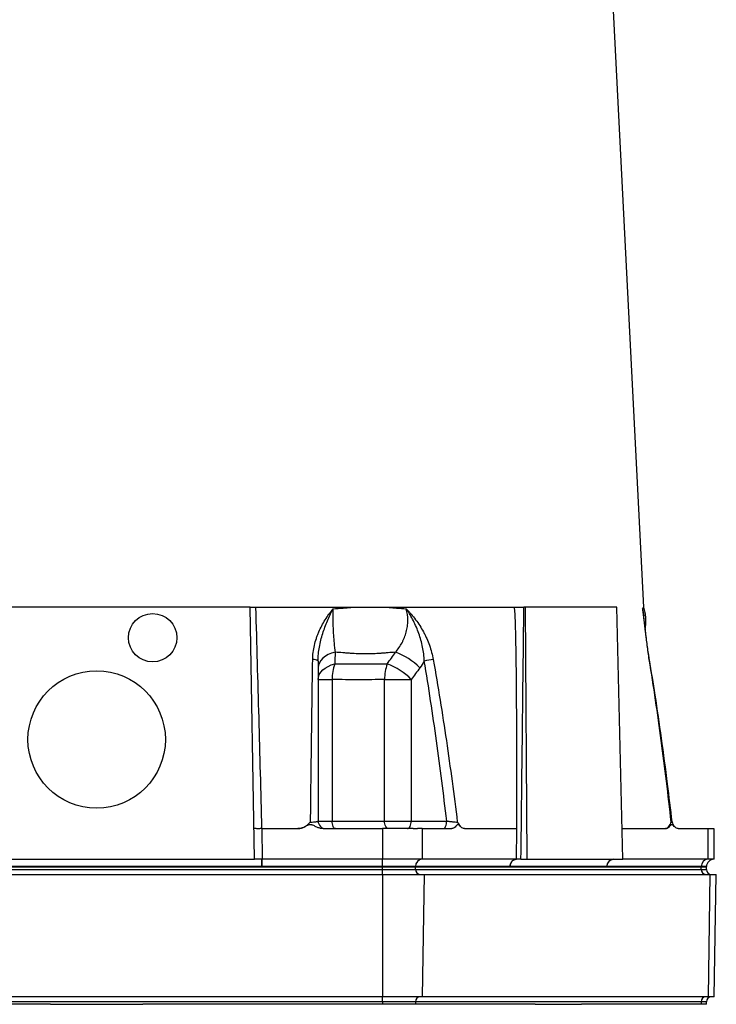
# Model space of a CAD drawing. Header units: millimetres. Extents: x 1899 to 3087, y 857 to 4238.
# Tile 6 of 10: x 2467 to 3014, y 1774 to 2548. Entities that reach past the tile are written whole.
import ezdxf

# ---------------------------------------------------------------- set-up
doc = ezdxf.new("R2010")
doc.units = ezdxf.units.MM
doc.header["$LTSCALE"] = 2

msp = doc.modelspace()

# ---------------------------------------------------------------- linework, layer by layer
at = {"color": 7, "linetype": 'Continuous', "lineweight": 25}
for p, q in [((2957.34, 2086.17), (2904.34, 3130.94)), ((2647.95, 2086.17), (2406.7, 2086.17)), ((2651.41, 1888.17), (2647.95, 2086.17)), ((2651.74, 2086.17), (2855.82, 2086.17)), ((2864.44, 2086.17), (2863.06, 2086.17)), ((2865.71, 1888.17), (2864.44, 2086.17)), ((2936.07, 2086.17), (2864.44, 2086.17)), ((2940.79, 1888.17), (2936.07, 2086.17)), ((2956.86, 2081.83), (2956.91, 2081.48)), ((2701.36, 2029.39), (2712.38, 2029.39)), ((2712.38, 2029.39), (2712.38, 1918.17)), ((2753.58, 1918.17), (2753.58, 2029.39)), ((2753.58, 2029.39), (2774.57, 2029.39)), ((2774.57, 2029.39), (2774.57, 1918.17)), ((2656.99, 1912.17), (2657.41, 1888.17)), ((2656.99, 1912.17), (2685.47, 1912.17)), ((2701.36, 1918.17), (2712.38, 1918.17)), ((2705.25, 1912.17), (2751.91, 1912.17)), ((2712.38, 1918.17), (2753.58, 1918.17)), ((2751.91, 1912.17), (2751.91, 1888.17)), ((2753.58, 1918.17), (2774.57, 1918.17)), ((2774.57, 1918.17), (2802.42, 1918.17)), ((2783.09, 1912.17), (2783.09, 1888.17)), ((2783.09, 1912.17), (2806.42, 1912.17)), ((2816.31, 1912.17), (2857.5, 1912.17)), ((2940.22, 1912.17), (2974.46, 1912.17)), ((2984.35, 1912.17), (3007.68, 1912.17)), ((3007.68, 1912.17), (3007.68, 1888.17)), ((3012.5, 1888.17), (3012.5, 1912.19)), ((2403.24, 1888.17), (2651.41, 1888.17)), ((2657.2, 1888.17), (2651.41, 1888.17)), ((2657.41, 1888.17), (2657.2, 1888.17)), ((2657.2, 1882.38), (2657.2, 1888.17)), ((2751.91, 1888.17), (2657.41, 1888.17)), ((2657.41, 1882.38), (2657.41, 1888.17)), ((2783.09, 1888.17), (2751.91, 1888.17)), ((2751.91, 1882.38), (2751.91, 1888.17)), ((2857.32, 1888.17), (2783.09, 1888.17)), ((2860.78, 1888.17), (2865.71, 1888.17)), ((2865.71, 1888.17), (2940.79, 1888.17)), ((3007.68, 1888.17), (2940.79, 1888.17)), ((3012.5, 1888.17), (3007.68, 1888.17)), ((2302.73, 1882.17), (2751.91, 1882.17)), ((2302.73, 1880.17), (2751.91, 1880.17)), ((2657.2, 1882.38), (2397.45, 1882.38)), ((2657.41, 1882.38), (2657.2, 1882.38)), ((2751.91, 1882.38), (2657.41, 1882.38)), ((2777.9, 1882.38), (2751.91, 1882.38)), ((2751.91, 1882.38), (2751.91, 1882.17)), ((2751.91, 1882.17), (2777.89, 1882.17)), ((2751.91, 1880.17), (2751.91, 1882.17)), ((2751.91, 1876.17), (2751.91, 1880.17)), ((2751.91, 1880.17), (2777.89, 1880.17)), ((2777.9, 1882.38), (2777.89, 1882.17)), ((2777.89, 1880.17), (2777.89, 1882.17)), ((2777.89, 1882.17), (3002.48, 1882.17)), ((2777.89, 1880.17), (3002.48, 1880.17)), ((2852.13, 1882.38), (2777.9, 1882.38)), ((2928.26, 1882.38), (2852.13, 1882.38)), ((3002.49, 1882.38), (2928.26, 1882.38)), ((3002.49, 1882.38), (3002.48, 1882.17)), ((3002.48, 1880.17), (3002.48, 1882.17)), ((3002.48, 1882.17), (3006.5, 1882.17)), ((3006.5, 1882.17), (3006.51, 1882.38)), ((3006.5, 1880.17), (3006.5, 1882.17)), ((2302.73, 1876.17), (2751.91, 1876.17)), ((2751.91, 1876.17), (2751.91, 1780.17)), ((2751.91, 1876.17), (2784.63, 1876.17)), ((2784.63, 1876.17), (2783.18, 1780.17)), ((2784.63, 1876.17), (3009.22, 1876.17)), ((3009.22, 1876.17), (3007.77, 1780.17)), ((3009.22, 1876.17), (3014.28, 1876.17)), ((3012.61, 1780.17), (3014.28, 1876.17)), ((2751.91, 1780.17), (2302.73, 1780.17)), ((2783.18, 1780.17), (2751.91, 1780.17)), ((2751.91, 1776.17), (2751.91, 1780.17)), ((3007.77, 1780.17), (2783.18, 1780.17)), ((3012.61, 1780.17), (3007.77, 1780.17)), ((2751.91, 1776.17), (2302.73, 1776.17)), ((2490.94, 1774.17), (2322.91, 1774.17)), ((2490.94, 1774.17), (2563.7, 1774.17)), ((2731.74, 1774.17), (2563.7, 1774.17)), ((2734.87, 1774.17), (2731.74, 1774.17)), ((2742.17, 1774.17), (2734.87, 1774.17)), ((2746.04, 1774.17), (2742.17, 1774.17)), ((2751.91, 1774.17), (2746.04, 1774.17)), ((2777.89, 1776.17), (2751.91, 1776.17)), ((2751.91, 1776.17), (2751.91, 1774.17)), ((2777.89, 1774.17), (2751.91, 1774.17)), ((2777.89, 1776.17), (2777.89, 1774.17)), ((3002.48, 1776.17), (2777.89, 1776.17)), ((2780.83, 1774.17), (2777.89, 1774.17)), ((2784.49, 1774.17), (2780.83, 1774.17)), ((2787.98, 1774.17), (2784.49, 1774.17)), ((2872, 1774.17), (2787.98, 1774.17)), ((2872, 1774.17), (2908.38, 1774.17)), ((2992.39, 1774.17), (2908.38, 1774.17)), ((2995.53, 1774.17), (2992.39, 1774.17)), ((2999.34, 1774.17), (2995.53, 1774.17)), ((2999.55, 1774.17), (2999.34, 1774.17)), ((3002.48, 1774.17), (2999.55, 1774.17)), ((3002.48, 1776.17), (3002.48, 1774.17)), ((3006.5, 1774.17), (3002.48, 1774.17)), ((3006.5, 1774.17), (3006.5, 1776.17))]:
    msp.add_line(p, q, dxfattribs=at)
at = {"color": 8, "linetype": 'Continuous', "lineweight": 25}
for p, q in [((3002.48, 1880.17), (3006.5, 1880.17)), ((3006.51, 1882.38), (3002.49, 1882.38)), ((3006.5, 1776.17), (3002.48, 1776.17))]:
    msp.add_line(p, q, dxfattribs=at)
at = {"color": 7, "linetype": 'Continuous', "lineweight": 25, "flags": 128}
for points in [[(2714.8, 2050.77), (2711.97, 2049.97), (2709.36, 2048.9), (2707.04, 2047.58), (2705.06, 2046.05), (2703.47, 2044.33), (2702.31, 2042.48), (2701.6, 2040.54), (2701.36, 2038.55)], [(2701.36, 2029.39), (2701.59, 2031.36), (2702.28, 2033.28), (2703.4, 2035.12), (2704.95, 2036.82), (2706.87, 2038.35), (2709.12, 2039.68), (2711.66, 2040.77), (2714.42, 2041.59)], [(2715.07, 1912.17), (2714.54, 1912.29), (2714.04, 1912.63), (2713.57, 1913.18), (2713.16, 1913.93), (2712.83, 1914.84), (2712.58, 1915.88), (2712.43, 1917), (2712.38, 1918.17)], [(2756.88, 1912.17), (2756.24, 1912.29), (2755.62, 1912.63), (2755.05, 1913.18), (2754.55, 1913.93), (2754.14, 1914.84), (2753.83, 1915.88), (2753.65, 1917), (2753.58, 1918.17)], [(2771.57, 1912.17), (2772.15, 1912.29), (2772.72, 1912.63), (2773.23, 1913.18), (2773.69, 1913.93), (2774.06, 1914.84), (2774.34, 1915.88), (2774.51, 1917), (2774.57, 1918.17)], [(2799.42, 1912.17), (2800.01, 1912.29), (2800.57, 1912.63), (2801.09, 1913.18), (2801.55, 1913.93), (2801.92, 1914.84), (2802.2, 1915.88), (2802.37, 1917), (2802.42, 1918.17)], [(2857.32, 1888.17), (2857.32, 1889.09), (2857.35, 1892.75), (2857.46, 1907.38), (2857.5, 1912.17)]]:
    msp.add_lwpolyline(points, dxfattribs=at)
at = {"color": 8, "linetype": 'Continuous', "lineweight": 25, "flags": 128}
msp.add_lwpolyline([(2961.61, 2044.95), (2961.76, 2044.88), (2961.77, 2044.85)], dxfattribs=at)
at = {"color": 7, "linetype": 'Continuous', "lineweight": 25}
for centre, radius in [((2571.32, 2062.17), 19), ((2527.32, 1982.17), 54)]:
    msp.add_circle(centre, radius, dxfattribs=at)
for centre, radius, start, end in [((2744.08, 2001.24), 52.72, 45.05193, 69.98207), ((2697.87, 2039.07), 5.93, 53.96397, 97.56415), ((2796.7, 1990.15), 55.01, 95.06908, 102.47329), ((2750.75, 2029.22), 38.38, 161.2004, 179.75441), ((2785.17, 2030.2), 31.6, 158.87414, 181.47733), ((2737.08, 1992.11), 52.87, 44.83964, 69.38233), ((2707.36, 1918.17), 6, 180, 270), ((2817.51, 1918.17), 6, 220.27204, 225.32505), ((2985.54, 1918.17), 6, 186.55376, 225.40745), ((2985.54, 1918.17), 6, 186.55376, 225.65092), ((2783.51, 1882.58), 5.61, 94.25832, 182.00519), ((2857.73, 1882.58), 5.61, 94.22012, 182.00865), ((2933.87, 1882.58), 5.61, 94.22012, 182.00865), ((3008.1, 1882.58), 5.61, 94.25832, 182.00519), ((3012.51, 1882.17), 6, 90.03492, 178), ((2781.65, 1879.92), 3.76, 176.18874, 265.59805), ((3006.24, 1879.92), 3.76, 176.18874, 265.59805), ((3010.5, 1880.17), 4, 180, 270), ((2781.65, 1776.42), 3.76, 94.40195, 183.81126), ((3006.24, 1776.42), 3.76, 94.40195, 183.81126), ((3010.5, 1776.17), 4, 90, 180)]:
    msp.add_arc(centre, radius, start, end, dxfattribs=at)
msp.add_ellipse((2530.32, 6533.45), major_axis=(218.05, 24978.42), ratio=0.015115, start_param=4.52546, end_param=4.533522, dxfattribs=at)
for points, knots in [([(2647.95, 2086.17), (2647.95, 2086.17), (2648.02, 2086.17), (2648.23, 2086.17), (2648.32, 2086.17), (2648.52, 2086.17), (2648.64, 2086.17), (2649.04, 2086.17), (2649.37, 2086.17), (2650.12, 2086.17), (2650.55, 2086.17), (2651.01, 2086.17)], [0, 0, 0, 0, 0.25, 0.25, 0.375, 0.375, 0.5, 0.5, 0.75, 0.75, 1, 1, 1, 1]), ([(2651.01, 2086.17), (2651.13, 2086.17), (2651.37, 2086.17), (2651.62, 2086.17), (2651.74, 2086.17)], [0, 0, 0, 0, 0.500699, 1, 1, 1, 1]), ([(2652.21, 2086.17), (2653.02, 2057.2), (2653.84, 2028.21), (2655.43, 1970.21), (2656.22, 1941.19), (2656.98, 1912.17)], [0, 0, 0, 0, 0.5, 0.5, 1, 1, 1, 1]), ([(2697.09, 2044.95), (2697.14, 2048.79), (2697.63, 2052.52), (2698.87, 2057.98), (2699.37, 2059.77), (2700.24, 2062.43), (2700.55, 2063.31), (2701.2, 2065.03), (2701.55, 2065.88), (2703.34, 2070.08), (2705.02, 2073.26), (2707.83, 2077.77), (2708.82, 2079.24), (2710.36, 2081.38), (2710.88, 2082.09), (2711.68, 2083.13), (2711.95, 2083.48), (2712.49, 2084.16), (2712.76, 2084.5), (2713.04, 2084.84)], [0, 0, 0, 0, 0.25, 0.25, 0.375, 0.375, 0.4375, 0.4375, 0.5, 0.5, 0.75, 0.75, 0.875, 0.875, 0.9375, 0.9375, 0.96875, 0.96875, 1, 1, 1, 1]), ([(2701.36, 2043.86), (2701.36, 2047.58), (2701.74, 2051.23), (2702.7, 2056.63), (2703.08, 2058.41), (2703.97, 2061.96), (2704.47, 2063.71), (2706.09, 2068.87), (2707.33, 2072.2), (2709.36, 2077.06), (2710.07, 2078.65), (2711.16, 2081), (2711.53, 2081.78), (2712.09, 2082.94), (2712.28, 2083.32), (2712.65, 2084.08), (2712.85, 2084.46), (2713.04, 2084.84)], [0, 0, 0, 0, 0.25, 0.25, 0.375, 0.375, 0.5, 0.5, 0.75, 0.75, 0.875, 0.875, 0.9375, 0.9375, 0.96875, 0.96875, 1, 1, 1, 1]), ([(2713.04, 2084.84), (2712.94, 2081.85), (2712.91, 2078.81), (2712.95, 2074.94), (2712.96, 2074.16), (2712.99, 2072.62), (2713.01, 2071.86), (2713.08, 2069.58), (2713.14, 2068.09), (2713.3, 2065.15), (2713.39, 2063.7), (2713.61, 2060.84), (2713.73, 2059.46), (2714.13, 2055.48), (2714.44, 2053.03), (2714.8, 2050.77)], [0, 0, 0, 0, 0.25, 0.25, 0.3125, 0.3125, 0.375, 0.375, 0.5, 0.5, 0.625, 0.625, 0.75, 0.75, 1, 1, 1, 1]), ([(2713.04, 2084.84), (2715.74, 2085.06), (2718.44, 2085.28), (2722.45, 2085.61), (2723.78, 2085.73), (2726.44, 2085.95), (2727.76, 2086.07), (2729.08, 2086.17)], [0, 0, 0, 0, 0.5, 0.5, 0.75, 0.75, 1, 1, 1, 1]), ([(2755.3, 2086.17), (2756.6, 2086.07), (2757.89, 2085.95), (2760.47, 2085.73), (2764.32, 2085.39), (2768.13, 2085.06), (2770.65, 2084.84)], [0, 0, 0, 0, 0.25, 0.25, 0.5, 1, 1, 1, 1]), ([(2762.13, 2050.77), (2764.12, 2053.03), (2765.84, 2055.48), (2767.64, 2058.8), (2767.98, 2059.48), (2768.62, 2060.85), (2768.93, 2061.56), (2769.78, 2063.7), (2770.25, 2065.15), (2771.02, 2068.09), (2771.31, 2069.59), (2771.61, 2071.86), (2771.69, 2072.63), (2771.79, 2074.16), (2771.82, 2074.94), (2771.82, 2078.81), (2771.43, 2081.85), (2770.65, 2084.84)], [0, 0, 0, 0, 0.25, 0.25, 0.3125, 0.3125, 0.375, 0.375, 0.5, 0.5, 0.625, 0.625, 0.6875, 0.6875, 0.75, 0.75, 1, 1, 1, 1]), ([(2770.65, 2084.84), (2770.81, 2084.67), (2770.98, 2084.5), (2771.3, 2084.16), (2771.79, 2083.65), (2772.91, 2082.45), (2773.84, 2081.39), (2775.67, 2079.26), (2776.85, 2077.8), (2780.23, 2073.3), (2782.28, 2070.13), (2784.57, 2065.92), (2785.02, 2065.07), (2785.87, 2063.34), (2786.29, 2062.45), (2787.48, 2059.8), (2788.2, 2058), (2790.15, 2052.54), (2791.16, 2048.8), (2791.84, 2044.95)], [0, 0, 0, 0, 0.015625, 0.015625, 0.03125, 0.0625, 0.125, 0.125, 0.25, 0.25, 0.5, 0.5, 0.5625, 0.5625, 0.625, 0.625, 0.75, 0.75, 1, 1, 1, 1]), ([(2784.82, 2043.86), (2784.63, 2047.58), (2784.15, 2051.23), (2783.05, 2056.63), (2782.63, 2058.41), (2781.65, 2061.96), (2781.11, 2063.71), (2779.31, 2068.87), (2777.89, 2072.2), (2775.43, 2077.06), (2774.56, 2078.65), (2773.15, 2081), (2772.67, 2081.78), (2771.93, 2082.94), (2771.68, 2083.32), (2771.17, 2084.08), (2770.91, 2084.46), (2770.65, 2084.84)], [0, 0, 0, 0, 0.25, 0.25, 0.375, 0.375, 0.5, 0.5, 0.75, 0.75, 0.875, 0.875, 0.9375, 0.9375, 0.96875, 0.96875, 1, 1, 1, 1]), ([(2857.5, 1912.17), (2857.51, 1918.74), (2857.53, 1931.49), (2857.53, 1950.04), (2857.52, 1967.43), (2857.48, 1983.66), (2857.41, 2001.95), (2857.29, 2021.48), (2857.11, 2039.92), (2856.91, 2053.84), (2856.73, 2063.08), (2856.55, 2070.05), (2856.4, 2074.68), (2856.26, 2078.17), (2856.15, 2080.35), (2856.05, 2081.91), (2855.95, 2082.99), (2855.82, 2084.06), (2855.67, 2085.13), (2855.55, 2085.82), (2855.48, 2086.17)], [0, 0, 0, 0, 0.113203, 0.219747, 0.31963, 0.412854, 0.499419, 0.634702, 0.749387, 0.817224, 0.87464, 0.908589, 0.937362, 0.954406, 0.968752, 0.975062, 0.981332, 0.987573, 0.993792, 1, 1, 1, 1]), ([(2855.82, 2086.17), (2856.05, 2086.17), (2856.3, 2086.17), (2856.83, 2086.17), (2857.11, 2086.17), (2857.7, 2086.17), (2858, 2086.17), (2858.63, 2086.17), (2858.95, 2086.17), (2859.6, 2086.17), (2859.93, 2086.17), (2860.58, 2086.17), (2860.91, 2086.17), (2861.88, 2086.17), (2862.49, 2086.17), (2863.06, 2086.17)], [0, 0, 0, 0, 0.125, 0.125, 0.25, 0.25, 0.375, 0.375, 0.5, 0.5, 0.625, 0.625, 0.75, 0.75, 1, 1, 1, 1]), ([(2956.36, 2084.84), (2956.55, 2085.06), (2956.71, 2085.28), (2956.88, 2085.61), (2956.93, 2085.73), (2957.01, 2085.95), (2957.03, 2086.07), (2957.06, 2086.17)], [0, 0, 0, 0, 0.5, 0.5, 0.75, 0.75, 1, 1, 1, 1]), ([(2961.61, 2044.95), (2960.98, 2048.79), (2960.46, 2052.52), (2959.76, 2057.98), (2959.54, 2059.77), (2959.22, 2062.43), (2959.12, 2063.31), (2958.91, 2065.03), (2958.82, 2065.88), (2958.32, 2070.08), (2957.95, 2073.26), (2957.38, 2077.77), (2957.19, 2079.24), (2956.88, 2081.38), (2956.78, 2082.09), (2956.63, 2083.13), (2956.57, 2083.48), (2956.47, 2084.16), (2956.41, 2084.5), (2956.36, 2084.84)], [0, 0, 0, 0, 0.25, 0.25, 0.375, 0.375, 0.4375, 0.4375, 0.5, 0.5, 0.75, 0.75, 0.875, 0.875, 0.9375, 0.9375, 0.96875, 0.96875, 1, 1, 1, 1]), ([(2961.74, 2044.84), (2961.54, 2046.01), (2961.04, 2048.96), (2960.36, 2053.7), (2959.65, 2059.1), (2958.98, 2064.61), (2958.34, 2070.19), (2957.68, 2075.76), (2957.21, 2079.52), (2956.93, 2081.37), (2956.91, 2081.48)], [0, 0, 0, 0, 0.086154, 0.216189, 0.353541, 0.499229, 0.653835, 0.817316, 0.988881, 1, 1, 1, 1]), ([(2958.5, 2068.76), (2958.68, 2070.17), (2959.06, 2073.09), (2958.98, 2077.53), (2958.39, 2081.91), (2957.81, 2084.82), (2957.31, 2086.22), (2957.3, 2086.26)], [0, 0, 0, 0, 0.241521, 0.49925, 0.749553, 0.992323, 1, 1, 1, 1]), ([(2762.13, 2050.77), (2760.21, 2050.62), (2757.33, 2050.4), (2754.41, 2050.17), (2752.46, 2050.02), (2751.49, 2049.94), (2746.6, 2049.59), (2742.66, 2049.43), (2734.75, 2049.43), (2730.79, 2049.59), (2725.82, 2049.94), (2724.83, 2050.02), (2722.84, 2050.17), (2721.84, 2050.25), (2718.83, 2050.47), (2716.82, 2050.62), (2714.8, 2050.77)], [0, 0, 0, 0, 0.125, 0.1875, 0.1875, 0.25, 0.25, 0.5, 0.5, 0.75, 0.75, 0.8125, 0.8125, 0.875, 0.875, 1, 1, 1, 1]), ([(2695.42, 1917.37), (2695.66, 1938.72), (2695.93, 1960.04), (2696.49, 2002.58), (2696.78, 2023.8), (2697.09, 2044.95)], [0, 0, 0, 0, 0.5, 0.5, 1, 1, 1, 1]), ([(2701.36, 2043.86), (2701.36, 2023.02), (2701.36, 2002.11), (2701.36, 1960.2), (2701.36, 1939.2), (2701.36, 1918.17)], [0, 0, 0, 0, 0.5, 0.5, 1, 1, 1, 1]), ([(2802.42, 1918.17), (2799.95, 1939.2), (2797.28, 1960.2), (2791.45, 2002.11), (2788.29, 2023.02), (2784.82, 2043.86)], [0, 0, 0, 0, 0.5, 0.5, 1, 1, 1, 1]), ([(2791.84, 2044.95), (2795.59, 2023.8), (2799, 2002.58), (2805.26, 1960.04), (2808.11, 1938.72), (2810.73, 1917.37)], [0, 0, 0, 0, 0.5, 0.5, 1, 1, 1, 1]), ([(2978.83, 1917.37), (2976.45, 1938.72), (2973.86, 1960.04), (2968.16, 2002.58), (2965.05, 2023.8), (2961.61, 2044.95)], [0, 0, 0, 0, 0.5, 0.5, 1, 1, 1, 1]), ([(2979.55, 1917.48), (2978.39, 1927.37), (2975.81, 1949.33), (2971.36, 1982.55), (2966.65, 2015.12), (2963.28, 2035.62), (2961.77, 2044.85)], [0, 0, 0, 0, 0.2322, 0.515053, 0.781596, 1, 1, 1, 1]), ([(2714.42, 2041.59), (2716.21, 2041.6), (2718, 2041.61), (2721.56, 2041.64), (2723.33, 2041.65), (2728.63, 2041.67), (2732.12, 2041.68), (2739.01, 2041.68), (2742.4, 2041.67), (2747.43, 2041.65), (2749.09, 2041.64), (2752.4, 2041.61), (2754.05, 2041.6), (2755.7, 2041.59)], [0, 0, 0, 0, 0.125, 0.125, 0.25, 0.25, 0.5, 0.5, 0.75, 0.75, 0.875, 0.875, 1, 1, 1, 1]), ([(2753.58, 2029.39), (2750.27, 2029.32), (2746.92, 2029.24), (2740.17, 2029.12), (2736.76, 2029.08), (2729.89, 2029.08), (2726.42, 2029.12), (2719.44, 2029.24), (2715.92, 2029.32), (2712.38, 2029.39)], [0, 0, 0, 0, 0.25, 0.25, 0.5, 0.5, 0.75, 0.75, 1, 1, 1, 1]), ([(2656.98, 1912.17), (2656.59, 1912.17), (2656.2, 1912.16), (2655.43, 1912.15), (2655.05, 1912.15), (2654.33, 1912.15), (2653.98, 1912.15), (2653.33, 1912.15), (2653.02, 1912.15), (2652.47, 1912.16), (2652.22, 1912.17), (2651.78, 1912.18), (2651.6, 1912.19), (2651.3, 1912.21), (2651.18, 1912.22), (2651.03, 1912.25), (2650.99, 1912.26), (2650.99, 1912.27)], [0, 0, 0, 0, 0.125, 0.125, 0.25, 0.25, 0.375, 0.375, 0.5, 0.5, 0.625, 0.625, 0.75, 0.75, 0.875, 0.875, 1, 1, 1, 1]), ([(2685.47, 1912.17), (2686.44, 1912.17), (2687.39, 1912.33), (2689.24, 1912.9), (2690.11, 1913.3), (2691.77, 1914.26), (2692.55, 1914.82), (2693.66, 1915.74), (2694.02, 1916.05), (2694.73, 1916.7), (2695.08, 1917.04), (2695.42, 1917.37)], [0, 0, 0, 0, 0.25, 0.25, 0.5, 0.5, 0.75, 0.75, 0.875, 0.875, 1, 1, 1, 1]), ([(2705.25, 1912.17), (2704.37, 1912.17), (2703.52, 1912.3), (2701.84, 1912.74), (2701.03, 1913.06), (2699.45, 1913.77), (2698.68, 1914.18), (2697.5, 1914.73), (2697.11, 1914.9), (2696.49, 1915.1), (2696.28, 1915.16), (2695.85, 1915.24), (2695.62, 1915.26), (2695.19, 1915.27), (2694.97, 1915.25), (2694.54, 1915.18), (2694.32, 1915.13), (2693.69, 1914.93), (2693.28, 1914.76), (2692.09, 1914.21), (2691.32, 1913.79), (2689.73, 1913.07), (2688.92, 1912.76), (2687.23, 1912.31), (2686.35, 1912.17), (2685.47, 1912.17)], [0, 0, 0, 0, 0.125, 0.125, 0.25, 0.25, 0.375, 0.375, 0.4375, 0.4375, 0.46875, 0.46875, 0.5, 0.5, 0.53125, 0.53125, 0.5625, 0.5625, 0.625, 0.625, 0.75, 0.75, 0.875, 0.875, 1, 1, 1, 1]), ([(2695.42, 1917.37), (2696.22, 1917.37), (2697.01, 1917.39), (2698.1, 1917.46), (2698.45, 1917.48), (2699.09, 1917.54), (2699.39, 1917.57), (2699.93, 1917.65), (2700.18, 1917.69), (2700.6, 1917.78), (2700.78, 1917.82), (2701.07, 1917.92), (2701.18, 1917.97), (2701.32, 1918.07), (2701.36, 1918.12), (2701.36, 1918.17)], [0, 0, 0, 0, 0.25, 0.25, 0.375, 0.375, 0.5, 0.5, 0.625, 0.625, 0.75, 0.75, 0.875, 0.875, 1, 1, 1, 1]), ([(2776.12, 1912.17), (2775.91, 1912.17), (2775.5, 1912.17), (2774.87, 1912.17), (2774.22, 1912.17), (2773.57, 1912.17), (2772.9, 1912.17), (2772.23, 1912.17), (2771.54, 1912.17), (2770.14, 1912.17), (2767.97, 1912.17), (2764.93, 1912.17), (2761.78, 1912.17), (2759.08, 1912.17), (2756.89, 1912.17), (2755.23, 1912.17), (2753.58, 1912.17), (2752.47, 1912.17), (2751.91, 1912.17)], [0, 0, 0, 0, 0.031278, 0.062496, 0.093671, 0.124817, 0.155953, 0.187093, 0.218256, 0.249456, 0.373927, 0.499002, 0.624284, 0.749251, 0.812094, 0.874744, 0.937335, 1, 1, 1, 1]), ([(2776.12, 1912.17), (2776.31, 1912.17), (2776.69, 1912.17), (2777.24, 1912.17), (2777.78, 1912.17), (2778.31, 1912.17), (2778.83, 1912.17), (2779.16, 1912.17), (2779.33, 1912.17)], [0, 0, 0, 0, 0.166794, 0.333435, 0.5, 0.666565, 0.833206, 1, 1, 1, 1]), ([(2783.09, 1912.17), (2782.95, 1912.17), (2782.68, 1912.17), (2782.24, 1912.17), (2781.8, 1912.17), (2781.34, 1912.17), (2780.86, 1912.17), (2780.36, 1912.17), (2779.86, 1912.17), (2779.51, 1912.17), (2779.33, 1912.17)], [0, 0, 0, 0, 0.125008, 0.249885, 0.374695, 0.499504, 0.624374, 0.749371, 0.874559, 1, 1, 1, 1]), ([(2802.42, 1918.17), (2802.77, 1918.12), (2803.13, 1918.07), (2803.87, 1917.97), (2804.25, 1917.92), (2805.03, 1917.82), (2805.43, 1917.78), (2806.21, 1917.69), (2806.61, 1917.65), (2807.38, 1917.57), (2807.75, 1917.54), (2808.47, 1917.48), (2808.82, 1917.46), (2809.78, 1917.39), (2810.32, 1917.37), (2810.73, 1917.37)], [0, 0, 0, 0, 0.125, 0.125, 0.25, 0.25, 0.375, 0.375, 0.5, 0.5, 0.625, 0.625, 0.75, 0.75, 1, 1, 1, 1]), ([(2816.31, 1912.17), (2815.87, 1912.17), (2815.45, 1912.3), (2814.61, 1912.74), (2814.2, 1913.06), (2813.41, 1913.77), (2813.03, 1914.18), (2812.44, 1914.73), (2812.24, 1914.9), (2811.93, 1915.1), (2811.83, 1915.16), (2811.61, 1915.24), (2811.5, 1915.26), (2811.28, 1915.27), (2811.17, 1915.25), (2810.95, 1915.18), (2810.85, 1915.13), (2810.53, 1914.93), (2810.33, 1914.76), (2809.73, 1914.21), (2809.35, 1913.79), (2808.55, 1913.07), (2808.15, 1912.76), (2807.3, 1912.31), (2806.86, 1912.17), (2806.42, 1912.17)], [0, 0, 0, 0, 0.125, 0.125, 0.25, 0.25, 0.375, 0.375, 0.4375, 0.4375, 0.46875, 0.46875, 0.5, 0.5, 0.53125, 0.53125, 0.5625, 0.5625, 0.625, 0.625, 0.75, 0.75, 0.875, 0.875, 1, 1, 1, 1]), ([(2810.73, 1917.37), (2810.74, 1917.36), (2811.35, 1916.4), (2812.05, 1915.16), (2812.86, 1914.44), (2812.98, 1914.33)], [0, 0, 0, 0, 0.004505, 0.853121, 1, 1, 1, 1]), ([(2974.46, 1912.17), (2974.94, 1912.17), (2975.4, 1912.33), (2976.27, 1912.9), (2976.66, 1913.3), (2977.38, 1914.26), (2977.7, 1914.82), (2978.15, 1915.74), (2978.29, 1916.05), (2978.57, 1916.7), (2978.7, 1917.04), (2978.83, 1917.37)], [0, 0, 0, 0, 0.25, 0.25, 0.5, 0.5, 0.75, 0.75, 0.875, 0.875, 1, 1, 1, 1]), ([(2984.35, 1912.17), (2983.91, 1912.17), (2983.48, 1912.3), (2982.64, 1912.74), (2982.24, 1913.06), (2981.45, 1913.77), (2981.06, 1914.18), (2980.47, 1914.73), (2980.28, 1914.9), (2979.97, 1915.1), (2979.86, 1915.16), (2979.65, 1915.24), (2979.53, 1915.26), (2979.32, 1915.27), (2979.21, 1915.25), (2978.99, 1915.18), (2978.88, 1915.13), (2978.57, 1914.93), (2978.36, 1914.76), (2977.77, 1914.21), (2977.38, 1913.79), (2976.59, 1913.07), (2976.18, 1912.76), (2975.34, 1912.31), (2974.9, 1912.17), (2974.46, 1912.17)], [0, 0, 0, 0, 0.125, 0.125, 0.25, 0.25, 0.375, 0.375, 0.4375, 0.4375, 0.46875, 0.46875, 0.5, 0.5, 0.53125, 0.53125, 0.5625, 0.5625, 0.625, 0.625, 0.75, 0.75, 0.875, 0.875, 1, 1, 1, 1]), ([(3007.68, 1912.17), (3008.68, 1912.17), (3010.68, 1912.17), (3012.25, 1912.17), (3012.37, 1912.17), (3012.42, 1912.17)], [0, 0, 0, 0, 0.353068, 0.705524, 1, 1, 1, 1]), ([(2852.13, 1882.38), (2852.15, 1883.15), (2852.3, 1883.91), (2852.84, 1885.31), (2853.23, 1885.95), (2854.19, 1887.02), (2854.75, 1887.45), (2855.99, 1888.02), (2856.65, 1888.17), (2857.32, 1888.17)], [0, 0, 0, 0, 0.25, 0.25, 0.5, 0.5, 0.75, 0.75, 1, 1, 1, 1]), ([(2860.78, 1888.17), (2860.26, 1888.17), (2859.7, 1888.17), (2858.82, 1888.17), (2858.52, 1888.17), (2857.92, 1888.17), (2857.62, 1888.17), (2857.32, 1888.17)], [0, 0, 0, 0, 0.5, 0.5, 0.75, 0.75, 1, 1, 1, 1]), ([(2928.26, 1882.38), (2928.29, 1883.15), (2928.44, 1883.91), (2928.98, 1885.31), (2929.37, 1885.95), (2930.32, 1887.02), (2930.89, 1887.45), (2932.12, 1888.02), (2932.79, 1888.17), (2933.45, 1888.17)], [0, 0, 0, 0, 0.25, 0.25, 0.5, 0.5, 0.75, 0.75, 1, 1, 1, 1])]:
    msp.add_open_spline(points, degree=3, knots=knots, dxfattribs=at)
for points in [[(2855.48, 2086.17), (2855.59, 2086.17), (2855.7, 2086.17), (2855.82, 2086.17)], [(2714.8, 2050.77), (2714.68, 2047.71), (2714.56, 2044.65), (2714.42, 2041.59)], [(2755.7, 2041.59), (2757.84, 2044.65), (2759.98, 2047.71), (2762.13, 2050.77)], [(2784.82, 2043.86), (2783.74, 2042.02), (2782.58, 2040.25), (2781.33, 2038.55)], [(2781.33, 2038.55), (2779.08, 2035.49), (2776.83, 2032.43), (2774.57, 2029.39)], [(2656.98, 1912.17), (2656.99, 1912.17), (2656.99, 1912.17), (2656.99, 1912.17)], [(2857.32, 1888.17), (2857.32, 1888.17), (2857.32, 1888.17), (2857.32, 1888.17)], [(2852.13, 1882.38), (2852.13, 1882.38), (2852.13, 1882.38), (2852.13, 1882.38)], [(2928.26, 1882.38), (2928.26, 1882.38), (2928.26, 1882.38), (2928.26, 1882.38)]]:
    msp.add_open_spline(points, degree=3, dxfattribs=at)
at = {"color": 8, "linetype": 'Continuous', "lineweight": 25}
for points, knots in [([(2956.36, 2084.84), (2956.36, 2084.82), (2956.55, 2083.84), (2956.7, 2082.82), (2956.86, 2081.83)], [0, 0, 0, 0, 0.015788, 1, 1, 1, 1]), ([(2956.36, 2084.84), (2956.72, 2083.22), (2957.13, 2081.35), (2957.21, 2079.42), (2957.22, 2079.16)], [0, 0, 0, 0, 0.864605, 1, 1, 1, 1]), ([(2978.83, 1917.37), (2979.01, 1917.37), (2979.47, 1917.38), (2979.52, 1917.44), (2979.56, 1917.48)], [0, 0, 0, 0, 0.394971, 1, 1, 1, 1])]:
    msp.add_open_spline(points, degree=3, knots=knots, dxfattribs=at)

doc.saveas('drawing.dxf')
